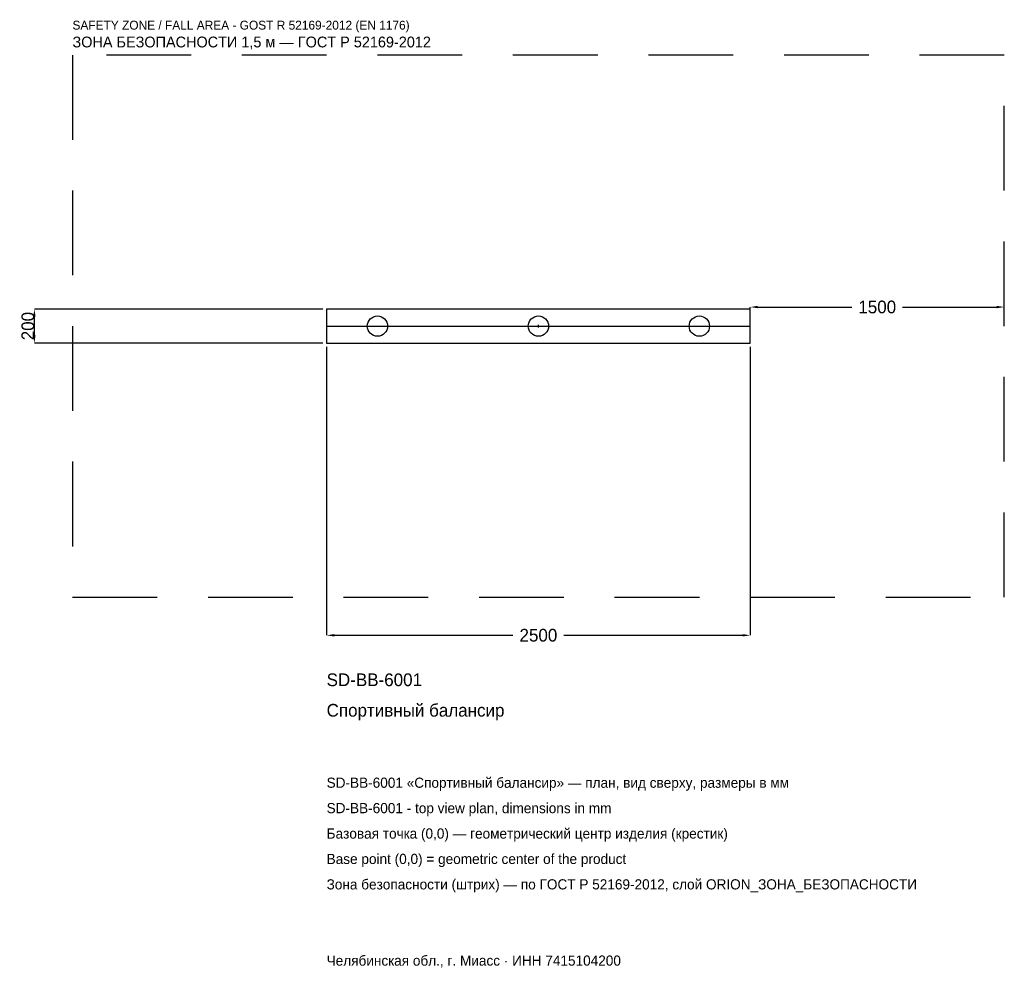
# Model space of a CAD drawing. Header units: metres. Extents: x -3062 to 2750, y -3791 to 1809.
import ezdxf

# ---------------------------------------------------------------- set-up
doc = ezdxf.new("R2010")
doc.units = ezdxf.units.M
doc.linetypes.add('DASHED', pattern=[800, 500, -300])
for name, color, linetype in [('ORION_ДАННЫЕ', 3, 'Continuous'), ('ORION_ЗОНА_БЕЗОПАСНОСТИ', 1, 'Continuous'), ('ORION_КОНТУР', 7, 'Continuous'), ('ORION_РАЗМЕРЫ', 8, 'Continuous')]:
    doc.layers.add(name, color=color, linetype=linetype)
doc.dimstyles.new('ORION', dxfattribs={"dimtxt": 75, "dimasz": 45, "dimexe": 1.25, "dimexo": 22.5, "dimtad": 1, "dimdec": 0, "dimcen": 2.5, "dimazin": 3, "dimtfac": 1, "dimtmove": 0, "dimatfit": 3, "dimarcsym": 0})

# ---------------------------------------------------------------- blocks, each defined once
blk = doc.blocks.new('_CLOSEDFILLED')
at = {"color": 0, "linetype": 'BYBLOCK'}
blk.add_solid([(-1, 0.16), (0, 0), (-1, -0.16)], dxfattribs=at)
blk = doc.blocks.new('*D1')
for p, q in [((-1250, -122.5), (-1250, -1825)), ((1250, -122.5), (1250, -1825)), ((-1205, -1825), (-150, -1825)), ((150, -1825), (1205, -1825))]:
    blk.add_line(p, q)
at = {"layer": 'Defpoints'}
for p in [(-1250, -100), (1250, -100), (-1250, -1825)]:
    blk.add_point(p, dxfattribs=at)
at = {"layer": 'ORION_РАЗМЕРЫ', "xscale": 45, "yscale": 45, "rotation": 180}
blk.add_blockref('_CLOSEDFILLED', (-1250, -1825), dxfattribs=at)
at = {"layer": 'ORION_РАЗМЕРЫ', "xscale": 45, "yscale": 45}
blk.add_blockref('_CLOSEDFILLED', (1250, -1825), dxfattribs=at)
at = {"layer": 'ORION_РАЗМЕРЫ', "insert": (0, -1825), "char_height": 75, "attachment_point": 5}
blk.add_mtext('2500', dxfattribs=at)
blk = doc.blocks.new('*D2')
for p, q in [((-1272.5, 100), (-2975, 100)), ((-2975, -55), (-2975, 55)), ((-1272.5, -100), (-2975, -100))]:
    blk.add_line(p, q)
at = {"layer": 'Defpoints'}
for p in [(-1250, 100), (-2975, -100), (-1250, -100)]:
    blk.add_point(p, dxfattribs=at)
at = {"layer": 'ORION_РАЗМЕРЫ', "xscale": 45, "yscale": 45}
for p, rotation in [((-2975, 100), 90), ((-2975, -100), 270)]:
    blk.add_blockref('_CLOSEDFILLED', p, dxfattribs=dict(at, rotation=rotation))
at = {"layer": 'ORION_РАЗМЕРЫ', "insert": (-3013.125, 0), "char_height": 75, "attachment_point": 5, "rotation": 90}
blk.add_mtext('200', dxfattribs=at)
blk = doc.blocks.new('*D3')
for p, q in [((1250, 22.5), (1250, 112.5)), ((1295, 112.5), (1850, 112.5)), ((2150, 112.5), (2705, 112.5)), ((2750, 22.5), (2750, 112.5))]:
    blk.add_line(p, q)
at = {"layer": 'Defpoints'}
for p in [(1250, 112.5), (1250, 0), (2750, 0)]:
    blk.add_point(p, dxfattribs=at)
at = {"layer": 'ORION_РАЗМЕРЫ', "xscale": 45, "yscale": 45, "rotation": 180}
blk.add_blockref('_CLOSEDFILLED', (1250, 112.5), dxfattribs=at)
at = {"layer": 'ORION_РАЗМЕРЫ', "xscale": 45, "yscale": 45}
blk.add_blockref('_CLOSEDFILLED', (2750, 112.5), dxfattribs=at)
at = {"layer": 'ORION_РАЗМЕРЫ', "insert": (2000, 112.5), "char_height": 75, "attachment_point": 5}
blk.add_mtext('1500', dxfattribs=at)
blk = doc.blocks.new('ОРИОН SD-BB-6001 Спортивный балансир')
at = {"layer": 'ORION_ЗОНА_БЕЗОПАСНОСТИ', "linetype": 'DASHED'}
blk.add_lwpolyline([(-2750, -1600), (2750, -1600), (2750, 1600), (-2750, 1600)], close=True, dxfattribs=at)
at = {"layer": 'ORION_КОНТУР'}
blk.add_line((-1250, 0), (1250, 0), dxfattribs=at)
blk.add_lwpolyline([(-1250, -100), (1250, -100), (1250, 100), (-1250, 100)], close=True, dxfattribs=at)
for centre in [(-950, 0), (0, 0), (950, 0)]:
    blk.add_circle(centre, 60, dxfattribs=at)
at = {"layer": 'ORION_РАЗМЕРЫ'}
for p, q in [((-8, 0), (8, 0)), ((0, -8), (0, 8))]:
    blk.add_line(p, q, dxfattribs=at)
at = {"layer": 'ORION_ДАННЫЕ'}
for tag, p in [('АРТИКУЛ', (-1250, -2125)), ('НАИМЕНОВАНИЕ', (-1250, -2305))]:
    blk.add_attdef(tag, p, '', height=75, dxfattribs=at)
at = {"layer": 'ORION_ДАННЫЕ', "flags": 1}
for tag, p in [('ПРОИЗВОДИТЕЛЬ', (-1250, -2485)), ('ТЕЛЕФОН', (-1250, -2665)), ('САЙТ', (-1250, -3025)), ('АДРЕС', (-1250, -3205)), ('РЕКВИЗИТЫ', (-1250, -3385)), ('ГАБАРИТЫ', (-1250, -3565)), ('ЗОНА_БЕЗОПАСНОСТИ', (-1250, -3745))]:
    blk.add_attdef(tag, p, '', height=75, dxfattribs=at)
at = {"layer": 'ORION_ЗОНА_БЕЗОПАСНОСТИ', "color": 1}
for s, height, p in [('SAFETY ZONE / FALL AREA - GOST R 52169-2012 (EN 1176)', 52.5, (-2750, 1750)), ('ЗОНА БЕЗОПАСНОСТИ 1,5 м — ГОСТ Р 52169-2012', 63.75, (-2750, 1645))]:
    blk.add_text(s, height=height, dxfattribs=at).set_placement(p)
at = {"layer": 'ORION_РАЗМЕРЫ'}
for base, p1, p2, picture, middle in [((1250, 112.5), (1250, 0), (2750, 0), '*D3', (2000, 112.5)), ((-1250, -1825), (-1250, -100), (1250, -100), '*D1', (0, -1825))]:
    dim = blk.add_linear_dim(base=base, p1=p1, p2=p2, dimstyle='ORION', dxfattribs=at)
    dim.commit()
    dim.dimension.update_dxf_attribs({"geometry": picture, "text_midpoint": middle})
dim = blk.add_linear_dim(base=(-2975, -100), p1=(-1250, -100), p2=(-1250, 100), angle=90, dimstyle='ORION', dxfattribs=at)
dim.commit()
dim.dimension.update_dxf_attribs({"geometry": '*D2', "text_midpoint": (-3013.1, 0)})

msp = doc.modelspace()

# ---------------------------------------------------------------- block references
msp.add_blockref('ОРИОН SD-BB-6001 Спортивный балансир', (0, 0)).add_auto_attribs({'АРТИКУЛ': 'SD-BB-6001', 'НАИМЕНОВАНИЕ': 'Спортивный балансир'})

# ---------------------------------------------------------------- texts
at = {"layer": 'ORION_ДАННЫЕ', "color": 3}
for s, p in [('SD-BB-6001 «Спортивный балансир» — план, вид сверху, размеры в мм', (-1250, -2725)), ('SD-BB-6001 - top view plan, dimensions in mm', (-1250, -2875)), ('Челябинская обл., г. Миасс · ИНН 7415104200', (-1250, -3775))]:
    msp.add_text(s, height=60, dxfattribs=at).set_placement(p)
at = {"layer": 'ORION_ДАННЫЕ', "color": 7}
for s, p in [('Базовая точка (0,0) — геометрический центр изделия (крестик)', (-1250, -3025)), ('Base point (0,0) = geometric center of the product', (-1250, -3175))]:
    msp.add_text(s, height=60, dxfattribs=at).set_placement(p)
at = {"layer": 'ORION_ДАННЫЕ', "color": 1}
msp.add_text('Зона безопасности (штрих) — по ГОСТ Р 52169-2012, слой ORION_ЗОНА_БЕЗОПАСНОСТИ', height=60, dxfattribs=at).set_placement((-1250, -3325))

doc.saveas('drawing.dxf')
